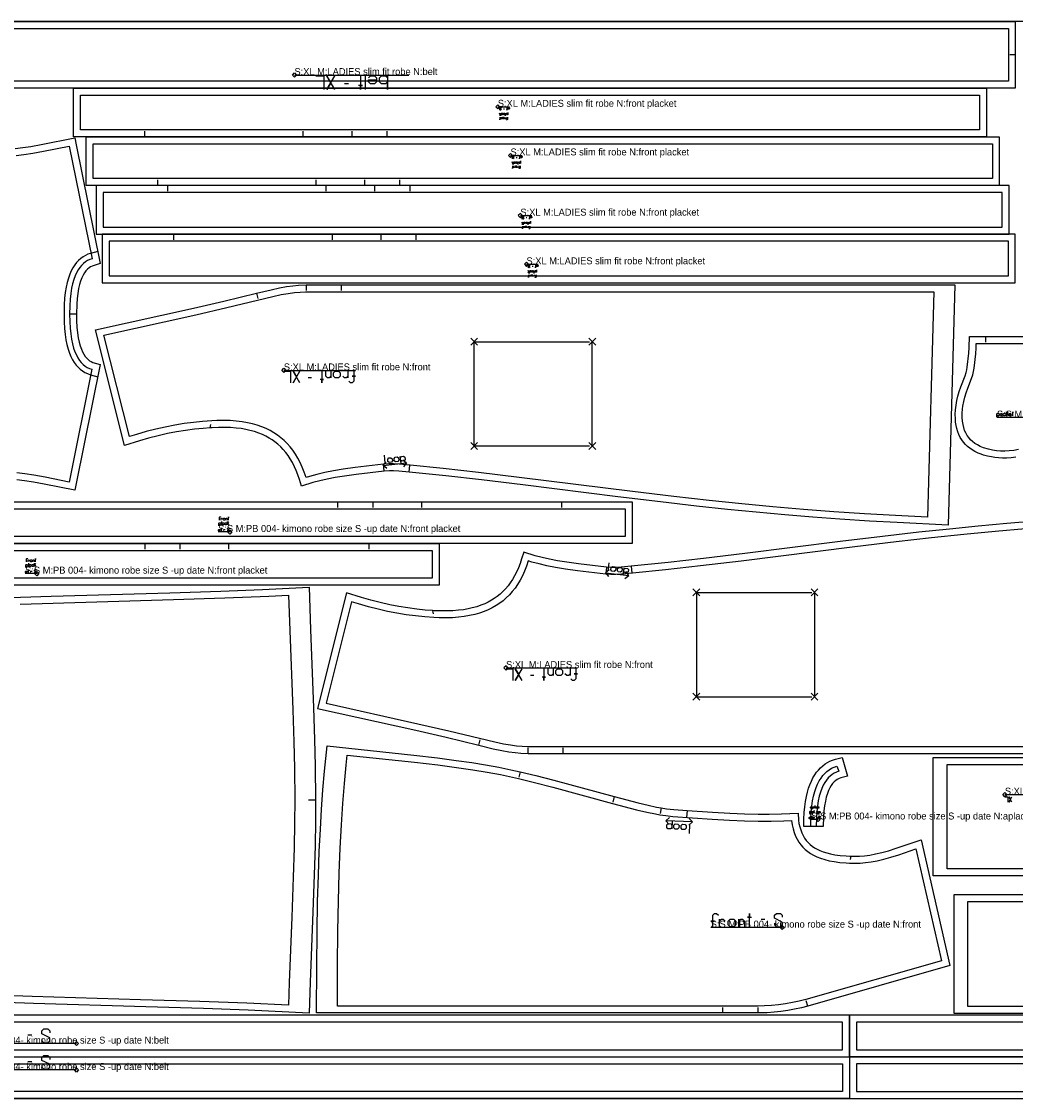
# Model space of a CAD drawing. Extents: x 0 to 3478, y 0 to 1550.
# Tile 3 of 6: x 839 to 2269, y 0 to 1550. Entities that reach past the tile are written whole.
import ezdxf

# ---------------------------------------------------------------- set-up
doc = ezdxf.new("R2010")
doc.units = 0

msp = doc.modelspace()

# ---------------------------------------------------------------- linework, layer by layer
at = {"layer": '1'}
for p, q in [((2269.092, 1502), (2261.092, 1502)), ((1309.602, 1460.571), (1303.888, 1460.571)), ((1333.888, 1452), (1333.888, 1472)), ((1533.741, 1424.02), (1532.591, 1424.02)), ((1535.465, 1414.146), (1535.465, 1418.169)), ((1016.509, 1383.985), (1016.509, 1391.985)), ((1244.409, 1383.985), (1244.409, 1391.985)), ((1314.509, 1383.985), (1314.509, 1391.985)), ((1364.909, 1383.985), (1364.909, 1391.985)), ((1552.038, 1354.006), (1550.888, 1354.006)), ((1553.762, 1344.132), (1553.762, 1348.155)), ((1034.806, 1313.971), (1034.806, 1321.971)), ((1262.706, 1313.971), (1262.706, 1321.971)), ((1332.806, 1313.971), (1332.806, 1321.971)), ((1383.206, 1313.971), (1383.206, 1321.971)), ((1049.063, 1313.957), (1049.063, 1305.957)), ((1276.963, 1313.957), (1276.963, 1305.957)), ((1347.063, 1313.957), (1347.063, 1305.957)), ((1397.463, 1313.957), (1397.463, 1305.957)), ((1566.295, 1267.324), (1565.145, 1267.324)), ((1568.019, 1257.45), (1568.019, 1261.473)), ((1057.803, 1243.943), (1057.803, 1235.943)), ((1285.703, 1243.943), (1285.703, 1235.943)), ((1355.803, 1243.943), (1355.803, 1235.943)), ((1406.203, 1243.943), (1406.203, 1235.943)), ((1575.035, 1197.31), (1573.885, 1197.31)), ((1576.759, 1187.436), (1576.759, 1191.459)), ((1248.341, 1170.842), (1248.341, 1162.842)), ((1298.785, 1170.842), (1298.785, 1162.842)), ((1177.008, 1159.009), (1178.924, 1151.241)), ((917.98, 1128.96), (907.98, 1128.96)), ((1490.264, 1089.212), (1656.264, 1089.212)), ((1490.265, 939.212), (1490.265, 1089.211)), ((1660.264, 939.839), (1660.264, 1089.839)), ((2225.972, 1096.639), (2225.973, 1088.639)), ((1256.342, 1037.228), (1251.494, 1037.228)), ((1110.514, 965.256), (1111.486, 970.16)), ((1490.265, 939.212), (1656.264, 939.212)), ((1359.251, 910.864), (1392.967, 914.82)), ((1360.925, 902.813), (1359.732, 912.741)), ((1396.613, 901.557), (1397.594, 911.508)), ((1293.81, 858.719), (1293.81, 850.719)), ((1344.21, 858.719), (1344.21, 850.719)), ((1414.31, 858.719), (1414.31, 850.719)), ((1616.21, 858.719), (1616.21, 850.719)), ((1126.725, 830.508), (1126.725, 825.746)), ((1130.637, 819.106), (1131.997, 819.106)), ((1016.09, 798.721), (1016.09, 790.721)), ((1066.49, 798.721), (1066.49, 790.721)), ((1136.59, 798.721), (1136.59, 790.721)), ((1338.49, 798.721), (1338.49, 790.721)), ((849.005, 770.51), (849.005, 765.748)), ((1680.739, 764.692), (1679.546, 754.764)), ((1716.427, 765.948), (1717.408, 755.996)), ((852.917, 759.108), (854.277, 759.108)), ((1679.065, 756.641), (1712.781, 752.685)), ((1810.079, 728.293), (1810.079, 578.294)), ((1810.079, 728.293), (1976.078, 728.293)), ((1980.078, 727.666), (1980.078, 577.666)), ((1430.328, 702.249), (1431.3, 697.345)), ((1576.156, 608.883), (1571.308, 608.883)), ((1810.078, 578.293), (1976.078, 578.293)), ((1496.822, 508.496), (1498.738, 516.264)), ((1568.155, 496.663), (1568.155, 504.663)), ((1618.599, 496.663), (1618.599, 504.663)), ((1556.38, 470.208), (1554.566, 462.416)), ((1691.989, 434.399), (1689.969, 426.659)), ((1262.014, 429.356), (1252.014, 429.356)), ((1980.483, 421.54), (1980.483, 417.652)), ((1759.276, 418.202), (1757.921, 410.317)), ((1796.734, 414.566), (1795.977, 404.596)), ((1982.428, 404.763), (1983.539, 404.763)), ((1804.326, 397.91), (1766.18, 399.489)), ((2032.572, 348.644), (2031.602, 343.738)), ((1903.153, 258.095), (1908.722, 258.095)), ((1970.457, 132.962), (1968.271, 140.659)), ((1848.343, 123.04), (1848.343, 131.04)), ((1898.786, 123.04), (1898.786, 131.04)), ((847.941, 91.428), (853.655, 91.428)), ((847.941, 53.428), (853.655, 53.428))]:
    msp.add_line(p, q, dxfattribs=at)
for points in [[(10.595, 0), (3233.7, 0), (3233.7, 1550), (10.595, 1550), (10.595, 0)], [(469.092, 1550), (2269.092, 1550), (2269.092, 1502), (2269.092, 1454), (469.092, 1454), (469.092, 1502), (469.092, 1550)], [(1362.459, 1472), (1365.317, 1469.142), (1365.317, 1472), (1365.317, 1452), (1365.317, 1463.428), (1362.459, 1460.571), (1356.745, 1460.571), (1353.888, 1463.428), (1353.888, 1469.142), (1356.745, 1472), (1362.459, 1472)], [(2227.783, 1383.985), (1364.909, 1383.985), (1314.509, 1383.985), (1244.409, 1383.985), (1016.509, 1383.985), (913.611, 1383.985), (913.611, 1453.985), (2227.783, 1453.985), (2227.783, 1383.985)], [(1532.879, 1412.318), (1533.454, 1411.744), (1533.454, 1410.594), (1532.879, 1410.02), (1531.729, 1410.02), (1531.155, 1410.594), (1531.155, 1411.744), (1531.729, 1412.318), (1532.879, 1412.318)], [(1534.028, 1418.169), (1534.603, 1417.594), (1534.603, 1416.445), (1534.028, 1415.87), (1532.879, 1415.87), (1532.304, 1416.445), (1532.304, 1415.87), (1532.304, 1418.169), (1532.304, 1417.594), (1532.879, 1418.169), (1534.028, 1418.169)], [(2246.08, 1313.971), (1383.206, 1313.971), (1332.806, 1313.971), (1262.706, 1313.971), (1034.806, 1313.971), (931.908, 1313.971), (931.908, 1383.971), (2246.08, 1383.971), (2246.08, 1313.971)], [(1551.176, 1342.305), (1551.751, 1341.73), (1551.751, 1340.58), (1551.176, 1340.006), (1550.026, 1340.006), (1549.452, 1340.58), (1549.452, 1341.73), (1550.026, 1342.305), (1551.176, 1342.305)], [(1552.325, 1348.155), (1552.9, 1347.58), (1552.9, 1346.431), (1552.325, 1345.856), (1551.176, 1345.856), (1550.601, 1346.431), (1550.601, 1345.856), (1550.601, 1348.155), (1550.601, 1347.58), (1551.176, 1348.155), (1552.325, 1348.155)], [(2260.337, 1313.957), (1397.463, 1313.957), (1347.063, 1313.957), (1276.963, 1313.957), (1049.063, 1313.957), (946.165, 1313.957), (946.165, 1243.957), (2260.337, 1243.957), (2260.337, 1313.957)], [(1565.433, 1255.623), (1566.008, 1255.048), (1566.008, 1253.898), (1565.433, 1253.324), (1564.283, 1253.324), (1563.709, 1253.898), (1563.709, 1255.048), (1564.283, 1255.623), (1565.433, 1255.623)], [(1566.582, 1261.473), (1567.157, 1260.898), (1567.157, 1259.749), (1566.582, 1259.174), (1565.433, 1259.174), (1564.858, 1259.749), (1564.858, 1259.174), (1564.858, 1261.473), (1564.858, 1260.898), (1565.433, 1261.473), (1566.582, 1261.473)], [(2269.077, 1243.943), (1406.203, 1243.943), (1355.803, 1243.943), (1285.703, 1243.943), (1057.803, 1243.943), (954.905, 1243.943), (954.905, 1173.943), (2269.077, 1173.943), (2269.077, 1243.943)], [(1574.173, 1185.608), (1574.748, 1185.034), (1574.748, 1183.884), (1574.173, 1183.31), (1573.023, 1183.31), (1572.449, 1183.884), (1572.449, 1185.034), (1573.023, 1185.608), (1574.173, 1185.608)], [(1575.322, 1191.459), (1575.897, 1190.884), (1575.897, 1189.735), (1575.322, 1189.16), (1574.173, 1189.16), (1573.598, 1189.735), (1573.598, 1189.16), (1573.598, 1191.459), (1573.598, 1190.884), (1574.173, 1191.459), (1575.322, 1191.459)], [(2172.355, 825.222), (2098.847, 828.736), (2059.076, 831.027), (2016.497, 833.835), (1977.7, 836.718), (1937.221, 840.064), (1895.966, 843.822), (1854.695, 847.921), (1810.378, 852.672), (1758.304, 858.656), (1697.105, 866.105), (1560.235, 883.236), (1500.68, 890.352), (1449.567, 896.084), (1396.613, 901.557), (1381.936, 902.914), (1374.093, 903.325), (1368.404, 903.336), (1360.925, 902.813), (1320.533, 898.038), (1303.898, 895.75), (1290.471, 893.563), (1278.654, 891.291), (1268.288, 888.96), (1258.159, 886.317), (1241.758, 881.325), (1238.791, 890.876), (1236.549, 897.568), (1234.196, 903.648), (1231.758, 909.173), (1228.731, 915.166), (1225.636, 920.509), (1222.497, 925.278), (1219.331, 929.536), (1215.617, 933.954), (1211.914, 937.837), (1207.695, 941.719), (1203.534, 945.074), (1199.44, 947.98), (1195.434, 950.496), (1190.519, 953.197), (1185.773, 955.452), (1180.278, 957.688), (1174.18, 959.759), (1167.66, 961.555), (1161.699, 962.872), (1154.897, 964.042), (1147.711, 964.933), (1139.586, 965.572), (1131.65, 965.86), (1122.566, 965.833), (1113.112, 965.447), (1110.514, 965.256), (1100.174, 964.49), (1087.881, 963.214), (1074.846, 961.472), (1061.836, 959.342), (1048.971, 956.856), (1035.394, 953.828), (1021.803, 950.387), (1008.459, 946.618), (986.915, 939.839), (945.072, 1106.086), (1086.383, 1137.652), (1130.046, 1147.704), (1177.008, 1159.009), (1197.957, 1164.074), (1210.216, 1166.692), (1220.147, 1168.453), (1229.278, 1169.701), (1237.559, 1170.464), (1248.341, 1170.842), (1298.785, 1170.842), (2181.948, 1170.842), (2172.355, 825.222)], [(1295.126, 1046.924), (1297.55, 1044.5), (1297.55, 1039.652), (1295.126, 1037.228), (1290.278, 1037.228), (1287.854, 1039.652), (1287.854, 1044.5), (1290.278, 1046.924), (1295.126, 1046.924)], [(2248.013, 982.628), (2247.186, 983.455), (2247.186, 985.109), (2248.013, 985.936), (2249.667, 985.936), (2250.494, 985.109), (2250.494, 983.455), (2249.667, 982.628), (2248.013, 982.628)], [(1717.609, 858.719), (1717.609, 798.719), (728.936, 798.719), (728.936, 858.719), (1293.81, 858.719), (1344.21, 858.719), (1414.31, 858.719), (1616.21, 858.719), (1717.609, 858.719)], [(1128.426, 825.746), (1127.746, 826.426), (1127.746, 827.787), (1128.426, 828.467), (1129.786, 828.467), (1130.467, 827.787), (1130.467, 828.467), (1130.467, 825.746), (1130.467, 826.426), (1129.786, 825.746), (1128.426, 825.746)], [(1129.786, 832.385), (1129.106, 833.066), (1129.106, 834.426), (1129.786, 835.106), (1131.147, 835.106), (1131.827, 834.426), (1131.827, 833.066), (1131.147, 832.385), (1129.786, 832.385)], [(1439.889, 798.721), (1439.889, 738.721), (451.216, 738.721), (451.216, 798.721), (1016.09, 798.721), (1066.49, 798.721), (1136.59, 798.721), (1338.49, 798.721), (1439.889, 798.721)], [(852.066, 772.388), (851.386, 773.068), (851.386, 774.428), (852.066, 775.108), (853.427, 775.108), (854.107, 774.428), (854.107, 773.068), (853.427, 772.388), (852.066, 772.388)], [(850.706, 765.748), (850.026, 766.428), (850.026, 767.789), (850.706, 768.469), (852.066, 768.469), (852.747, 767.789), (852.747, 768.469), (852.747, 765.748), (852.747, 766.428), (852.066, 765.748), (850.706, 765.748)], [(1614.94, 618.58), (1617.364, 616.155), (1617.364, 611.307), (1614.94, 608.883), (1610.092, 608.883), (1607.668, 611.307), (1607.668, 616.155), (1610.092, 618.58), (1614.94, 618.58)], [(1278.734, 507.507), (1403.553, 494.087), (1437.468, 490.136), (1464.527, 486.624), (1486.713, 483.397), (1506.734, 480.146), (1525.603, 476.719), (1543.015, 473.189), (1556.38, 470.208), (1579.151, 464.702), (1605.079, 458.002), (1691.989, 434.399), (1726.208, 425.392), (1740.619, 421.936), (1752.833, 419.376), (1759.276, 418.202), (1767.291, 417.026), (1777.494, 415.981), (1796.734, 414.566), (1833.285, 411.936), (1858.128, 410.493), (1879.531, 409.623), (1898.869, 409.212), (1914.879, 409.185), (1932.406, 409.501), (1956.384, 410.5), (1956.852, 400.51), (1957.666, 395.826), (1958.848, 390.886), (1960.185, 386.557), (1961.899, 382.149), (1963.729, 378.355), (1965.928, 374.63), (1968.197, 371.458), (1970.807, 368.411), (1973.753, 365.552), (1976.707, 363.15), (1980.256, 360.735), (1983.744, 358.751), (1987.719, 356.857), (1992.645, 354.941), (1997.719, 353.358), (2003.224, 351.994), (2009.588, 350.781), (2017.236, 349.732), (2025.723, 348.974), (2031.057, 348.671), (2032.572, 348.644), (2037.964, 348.543), (2045.027, 348.786), (2052.116, 349.39), (2059.696, 350.404), (2067.979, 351.915), (2076.92, 353.965), (2086.578, 356.599), (2097.619, 360.027), (2133.386, 372.356), (2174.722, 191.254), (1970.457, 132.962), (1961.145, 130.508), (1951.546, 128.362), (1941.744, 126.558), (1931.723, 125.105), (1921.963, 124.063), (1911.824, 123.363), (1898.786, 123.04), (1898.786, 123.04), (1848.343, 123.04), (1263.468, 123.043), (1263.643, 190.354), (1264.153, 239.415), (1264.979, 283.065), (1266.055, 321.197), (1267.359, 355.406), (1268.924, 387.49), (1270.619, 415.757), (1272.687, 444.442), (1274.992, 471.298), (1278.734, 507.507)], [(1964.631, 391.251), (1964.8, 401.844), (1965.301, 411.406), (1966.068, 419.699), (1967.115, 427.381), (1968.41, 434.398), (1969.907, 440.741), (1971.573, 446.431), (1973.364, 451.506), (1975.583, 456.755), (1977.87, 461.294), (1980.529, 465.748), (1983.151, 469.48), (1985.687, 472.591), (1988.735, 475.804), (1992.12, 478.819), (1995.61, 481.423), (1998.958, 483.51), (2002.29, 485.245), (2006.161, 486.887), (2010.24, 488.231), (2019.858, 490.97), (2027.529, 464.043), (2017.912, 461.302), (2015.401, 460.43), (2012.863, 459.182), (2010.652, 457.73), (2008.42, 455.84), (2006.212, 453.46), (2004.08, 450.563), (2002.083, 447.167), (2000.272, 443.337), (1998.568, 438.84), (1997.063, 433.836), (1995.689, 427.931), (1994.5, 421.021), (1993.639, 413.888), (1993.005, 405.554), (1992.631, 391.251), (1964.631, 391.251)], [(2151.07, 320.621), (2151.07, 490.621), (2351.07, 490.621), (2351.07, 320.621), (2151.07, 320.621)], [(1974.928, 417.652), (1974.372, 418.207), (1974.372, 419.318), (1974.928, 419.874), (1976.039, 419.874), (1976.595, 419.318), (1976.595, 419.874), (1976.595, 417.652), (1976.595, 418.207), (1976.039, 417.652), (1974.928, 417.652)], [(1981.872, 417.652), (1981.317, 418.207), (1981.317, 419.318), (1981.872, 419.874), (1982.983, 419.874), (1983.539, 419.318), (1983.539, 419.874), (1983.539, 417.652), (1983.539, 418.207), (1982.983, 417.652), (1981.872, 417.652)], [(1972.984, 402.54), (1972.428, 403.096), (1972.428, 404.207), (1972.984, 404.763), (1974.095, 404.763), (1974.65, 404.207), (1974.65, 404.763), (1974.65, 402.54), (1974.65, 403.096), (1974.095, 402.54), (1972.984, 402.54)], [(1976.456, 410.652), (1975.9, 411.207), (1975.9, 412.318), (1976.456, 412.874), (1977.567, 412.874), (1978.122, 412.318), (1978.122, 412.874), (1978.122, 410.652), (1978.122, 411.207), (1977.567, 410.652), (1976.456, 410.652)], [(2180.428, 293), (2180.428, 123), (2380.428, 123), (2380.428, 293), (2180.428, 293)], [(1858.603, 246.957), (1855.819, 249.742), (1855.819, 255.311), (1858.603, 258.095), (1864.172, 258.095), (1866.956, 255.311), (1866.956, 249.742), (1864.172, 246.957), (1858.603, 246.957)], [(10.595, 120), (10.595, 60), (1020.6, 60), (2030.595, 60), (2030.595, 120), (10.595, 120)], [(3019.26, 60.007), (3019.26, 120.007), (2030.588, 120.007), (2030.588, 60.007), (2595.462, 60.007), (2645.862, 60.007), (2715.962, 60.007), (2917.862, 60.007), (3019.26, 60.007)], [(10.595, 0), (10.595, 60), (1020.6, 60), (2030.595, 60), (2030.595, 0), (10.595, 0)], [(3019.26, 0.007), (3019.26, 60.007), (2030.588, 60.007), (2030.588, 0.007), (2595.462, 0.007), (2645.862, 0.007), (2715.962, 0.007), (2917.862, 0.007), (3019.26, 0.007)]]:
    msp.add_lwpolyline(points, close=True, dxfattribs=at)
for points in [[(1262.459, 1472), (1273.888, 1472), (1273.888, 1452)], [(1289.602, 1452), (1278.174, 1472), (1283.888, 1462), (1278.174, 1452), (1289.602, 1472)], [(1326.745, 1472), (1326.745, 1452), (1326.745, 1457.714), (1329.602, 1457.714), (1323.888, 1457.714)], [(1338.174, 1469.142), (1341.031, 1472), (1346.745, 1472), (1349.602, 1469.142), (1349.602, 1463.428), (1346.745, 1460.571), (1341.031, 1460.571), (1338.174, 1463.428), (1338.174, 1466.285), (1349.602, 1466.285)], [(1524.258, 1426.318), (1526.557, 1426.318), (1526.557, 1422.296)], [(1529.718, 1422.296), (1527.419, 1426.318), (1528.569, 1424.307), (1527.419, 1422.296), (1529.718, 1426.318)], [(1537.189, 1426.318), (1537.189, 1422.296), (1537.189, 1423.445), (1537.764, 1423.445), (1536.614, 1423.445)], [(1538.626, 1425.744), (1539.2, 1426.318), (1540.35, 1426.318), (1540.924, 1425.744), (1540.924, 1424.594), (1540.35, 1424.02), (1539.2, 1424.02), (1538.626, 1424.594), (1538.626, 1425.169), (1540.924, 1425.169)], [(1528.281, 1418.169), (1528.281, 1414.146), (1528.281, 1416.445), (1526.557, 1414.721), (1527.707, 1415.87), (1526.557, 1418.169)], [(1527.132, 1412.318), (1527.132, 1408.296), (1527.132, 1409.445), (1527.707, 1409.445), (1526.557, 1409.445)], [(1530.293, 1412.318), (1530.293, 1410.02), (1530.293, 1410.594), (1529.718, 1410.02), (1529.143, 1410.02), (1528.569, 1410.594), (1528.569, 1412.318)], [(1529.143, 1417.594), (1529.718, 1418.169), (1530.867, 1418.169), (1531.442, 1417.594), (1531.442, 1416.445), (1530.867, 1415.87), (1529.718, 1415.87), (1529.143, 1416.445)], [(1536.04, 1412.318), (1536.04, 1410.02), (1536.04, 1410.594), (1535.465, 1410.02), (1534.89, 1410.02), (1534.316, 1410.594)], [(1538.626, 1419.318), (1538.626, 1415.87), (1538.626, 1416.445), (1538.051, 1415.87), (1536.902, 1415.87), (1536.327, 1416.445), (1536.327, 1417.594), (1536.902, 1418.169), (1538.051, 1418.169), (1538.626, 1417.594)], [(1538.051, 1412.318), (1538.051, 1410.594), (1537.476, 1410.594), (1538.626, 1410.594), (1538.051, 1410.594), (1538.051, 1408.87), (1537.476, 1408.296), (1536.902, 1408.296), (1536.327, 1408.87)], [(829.722, 1367.341), (840.601, 1368.558), (852.471, 1370.278), (867.145, 1372.827), (915.339, 1382.445), (917.305, 1372.641), (952.171, 1201.55), (943.262, 1199.013), (940.75, 1198.141), (938.213, 1196.893), (936.001, 1195.44), (933.769, 1193.55), (931.561, 1191.169), (929.43, 1188.273), (927.433, 1184.877), (925.622, 1181.048), (923.916, 1176.55), (922.413, 1171.545), (921.039, 1165.642), (919.848, 1158.731), (918.988, 1151.597), (918.354, 1143.263), (917.98, 1128.96), (918.145, 1119.289), (918.665, 1109.976), (919.484, 1101.896), (920.529, 1094.965), (921.841, 1088.643), (923.264, 1083.398), (924.963, 1078.492), (926.648, 1074.601), (928.48, 1071.169), (930.572, 1068.013), (932.6, 1065.559), (934.641, 1063.575), (936.822, 1061.896), (939.062, 1060.563), (941.606, 1059.445), (952.169, 1056.368), (917.306, 885.278), (915.34, 875.474), (871.369, 884.297), (855.845, 887.091), (843.042, 889.038), (832.091, 890.346)], [(1542.556, 1356.305), (1544.854, 1356.305), (1544.854, 1352.282)], [(1548.015, 1352.282), (1545.716, 1356.305), (1546.866, 1354.293), (1545.716, 1352.282), (1548.015, 1356.305)], [(1556.923, 1349.305), (1556.923, 1345.856), (1556.923, 1346.431), (1556.348, 1345.856), (1555.199, 1345.856), (1554.624, 1346.431), (1554.624, 1347.58), (1555.199, 1348.155), (1556.348, 1348.155), (1556.923, 1347.58)], [(1555.486, 1356.305), (1555.486, 1352.282), (1555.486, 1353.431), (1556.061, 1353.431), (1554.911, 1353.431)], [(1556.923, 1355.73), (1557.497, 1356.305), (1558.647, 1356.305), (1559.221, 1355.73), (1559.221, 1354.58), (1558.647, 1354.006), (1557.497, 1354.006), (1556.923, 1354.58), (1556.923, 1355.155), (1559.221, 1355.155)], [(1546.578, 1348.155), (1546.578, 1344.132), (1546.578, 1346.431), (1544.854, 1344.707), (1546.004, 1345.856), (1544.854, 1348.155)], [(1545.429, 1342.305), (1545.429, 1338.282), (1545.429, 1339.431), (1546.004, 1339.431), (1544.854, 1339.431)], [(1548.59, 1342.305), (1548.59, 1340.006), (1548.59, 1340.58), (1548.015, 1340.006), (1547.44, 1340.006), (1546.866, 1340.58), (1546.866, 1342.305)], [(1547.44, 1347.58), (1548.015, 1348.155), (1549.164, 1348.155), (1549.739, 1347.58), (1549.739, 1346.431), (1549.164, 1345.856), (1548.015, 1345.856), (1547.44, 1346.431)], [(1554.337, 1342.305), (1554.337, 1340.006), (1554.337, 1340.58), (1553.762, 1340.006), (1553.187, 1340.006), (1552.613, 1340.58)], [(1556.348, 1342.305), (1556.348, 1340.58), (1555.773, 1340.58), (1556.923, 1340.58), (1556.348, 1340.58), (1556.348, 1338.856), (1555.773, 1338.282), (1555.199, 1338.282), (1554.624, 1338.856)], [(1556.813, 1269.623), (1559.111, 1269.623), (1559.111, 1265.6)], [(1560.835, 1261.473), (1560.835, 1257.45), (1560.835, 1259.749), (1559.111, 1258.025), (1560.261, 1259.174), (1559.111, 1261.473)], [(1559.686, 1255.623), (1559.686, 1251.6), (1559.686, 1252.749), (1560.261, 1252.749), (1559.111, 1252.749)], [(1562.272, 1265.6), (1559.973, 1269.623), (1561.123, 1267.611), (1559.973, 1265.6), (1562.272, 1269.623)], [(1562.847, 1255.623), (1562.847, 1253.324), (1562.847, 1253.898), (1562.272, 1253.324), (1561.697, 1253.324), (1561.123, 1253.898), (1561.123, 1255.623)], [(1561.697, 1260.898), (1562.272, 1261.473), (1563.421, 1261.473), (1563.996, 1260.898), (1563.996, 1259.749), (1563.421, 1259.174), (1562.272, 1259.174), (1561.697, 1259.749)], [(1568.594, 1255.623), (1568.594, 1253.324), (1568.594, 1253.898), (1568.019, 1253.324), (1567.444, 1253.324), (1566.87, 1253.898)], [(1571.18, 1262.623), (1571.18, 1259.174), (1571.18, 1259.749), (1570.605, 1259.174), (1569.456, 1259.174), (1568.881, 1259.749), (1568.881, 1260.898), (1569.456, 1261.473), (1570.605, 1261.473), (1571.18, 1260.898)], [(1570.605, 1255.623), (1570.605, 1253.898), (1570.03, 1253.898), (1571.18, 1253.898), (1570.605, 1253.898), (1570.605, 1252.174), (1570.03, 1251.6), (1569.456, 1251.6), (1568.881, 1252.174)], [(1569.743, 1269.623), (1569.743, 1265.6), (1569.743, 1266.749), (1570.318, 1266.749), (1569.168, 1266.749)], [(1571.18, 1269.048), (1571.754, 1269.623), (1572.904, 1269.623), (1573.479, 1269.048), (1573.479, 1267.898), (1572.904, 1267.324), (1571.754, 1267.324), (1571.18, 1267.898), (1571.18, 1268.473), (1573.479, 1268.473)], [(1565.553, 1199.608), (1567.851, 1199.608), (1567.851, 1195.586)], [(1571.012, 1195.586), (1568.713, 1199.608), (1569.863, 1197.597), (1568.713, 1195.586), (1571.012, 1199.608)], [(1578.483, 1199.608), (1578.483, 1195.586), (1578.483, 1196.735), (1579.058, 1196.735), (1577.908, 1196.735)], [(1579.92, 1199.034), (1580.494, 1199.608), (1581.644, 1199.608), (1582.219, 1199.034), (1582.219, 1197.884), (1581.644, 1197.31), (1580.494, 1197.31), (1579.92, 1197.884), (1579.92, 1198.459), (1582.219, 1198.459)], [(1569.575, 1191.459), (1569.575, 1187.436), (1569.575, 1189.735), (1567.851, 1188.011), (1569.001, 1189.16), (1567.851, 1191.459)], [(1568.426, 1185.608), (1568.426, 1181.586), (1568.426, 1182.735), (1569.001, 1182.735), (1567.851, 1182.735)], [(1571.587, 1185.608), (1571.587, 1183.31), (1571.587, 1183.884), (1571.012, 1183.31), (1570.437, 1183.31), (1569.863, 1183.884), (1569.863, 1185.608)], [(1570.437, 1190.884), (1571.012, 1191.459), (1572.161, 1191.459), (1572.736, 1190.884), (1572.736, 1189.735), (1572.161, 1189.16), (1571.012, 1189.16), (1570.437, 1189.735)], [(1577.334, 1185.608), (1577.334, 1183.31), (1577.334, 1183.884), (1576.759, 1183.31), (1576.184, 1183.31), (1575.61, 1183.884)], [(1579.92, 1192.608), (1579.92, 1189.16), (1579.92, 1189.735), (1579.345, 1189.16), (1578.196, 1189.16), (1577.621, 1189.735), (1577.621, 1190.884), (1578.196, 1191.459), (1579.345, 1191.459), (1579.92, 1190.884)], [(1579.345, 1185.608), (1579.345, 1183.884), (1578.77, 1183.884), (1579.92, 1183.884), (1579.345, 1183.884), (1579.345, 1182.16), (1578.77, 1181.586), (1578.196, 1181.586), (1577.621, 1182.16)], [(2269.746, 923.097), (2263.007, 922.246), (2256.445, 921.797), (2250.825, 921.726), (2245.075, 921.966), (2239.58, 922.506), (2234.648, 923.262), (2229.086, 924.442), (2223.295, 926.064), (2219.831, 927.236), (2215.543, 928.94), (2211.07, 931.09), (2207.126, 933.374), (2203.66, 935.754), (2200.21, 938.562), (2197.259, 941.405), (2194.456, 944.611), (2191.898, 948.124), (2189.845, 951.52), (2187.908, 955.425), (2186.228, 959.697), (2184.889, 964.171), (2183.913, 968.673), (2183.221, 973.493), (2182.835, 978.663), (2182.779, 984.525), (2183.134, 991.081), (2183.877, 997.738), (2184.962, 1004.379), (2186.421, 1011.011), (2188.189, 1017.294), (2190.497, 1024.005), (2196.951, 1040.091), (2198.451, 1044.664), (2199.442, 1048.796), (2200.03, 1052.729), (2202.247, 1072.779), (2202.84, 1081.086), (2202.972, 1096.642), (2225.972, 1096.639), (2225.973, 1096.639), (2365.972, 1096.642)], [(1216.345, 1046.924), (1226.042, 1046.924), (1226.042, 1029.956)], [(1239.374, 1029.956), (1229.678, 1046.924), (1234.526, 1038.44), (1229.678, 1029.956), (1239.374, 1046.924)], [(1270.886, 1046.924), (1270.886, 1029.956), (1270.886, 1034.804), (1273.31, 1034.804), (1268.462, 1034.804)], [(1284.218, 1046.924), (1284.218, 1037.228), (1284.218, 1039.652), (1281.794, 1037.228), (1279.37, 1037.228), (1276.946, 1039.652), (1276.946, 1046.924)], [(1308.458, 1046.924), (1308.458, 1037.228), (1308.458, 1039.652), (1306.034, 1037.228), (1303.61, 1037.228), (1301.186, 1039.652)], [(1316.942, 1046.924), (1316.942, 1039.652), (1314.518, 1039.652), (1319.366, 1039.652), (1316.942, 1039.652), (1316.942, 1032.38), (1314.518, 1029.956), (1312.094, 1029.956), (1309.67, 1032.38)], [(2242.638, 980.975), (2242.638, 985.936), (2242.638, 985.109), (2243.465, 985.936), (2245.119, 985.936), (2245.946, 985.109), (2245.946, 983.455), (2245.119, 982.628), (2243.465, 982.628), (2242.638, 983.455)], [(2255.042, 983.455), (2254.215, 982.628), (2252.561, 982.628), (2251.734, 983.455), (2251.734, 985.109), (2252.561, 985.936), (2254.215, 985.936), (2255.042, 985.109)], [(2256.282, 982.628), (2256.282, 988.416), (2256.282, 985.109), (2258.763, 987.59), (2257.109, 985.936), (2258.763, 982.628)], [(2263.311, 983.455), (2262.484, 982.628), (2260.83, 982.628), (2260.003, 983.455), (2260.003, 985.109), (2260.83, 985.936), (2262.484, 985.936), (2263.311, 985.109), (2263.311, 984.282), (2260.003, 984.282)], [(2265.378, 982.628), (2265.378, 988.416), (2265.378, 986.763), (2264.551, 986.763), (2266.205, 986.763)], [(1364.799, 906.482), (1359.251, 910.864), (1363.633, 916.412)], [(1387.419, 919.202), (1392.967, 914.82), (1388.585, 909.272)], [(1123.664, 832.385), (1123.664, 834.426), (1124.344, 834.426), (1122.984, 834.426), (1123.664, 834.426), (1123.664, 836.467), (1124.344, 837.147), (1125.025, 837.147), (1125.705, 836.467)], [(1136.589, 832.385), (1136.589, 837.147), (1136.589, 835.787), (1135.909, 835.787), (1137.269, 835.787)], [(1122.984, 824.385), (1122.984, 828.467), (1122.984, 827.787), (1123.664, 828.467), (1125.025, 828.467), (1125.705, 827.787), (1125.705, 826.426), (1125.025, 825.746), (1123.664, 825.746), (1122.984, 826.426)], [(1126.045, 832.385), (1126.045, 835.106), (1126.045, 834.426), (1126.725, 835.106), (1127.406, 835.106), (1128.086, 834.426)], [(1134.208, 826.426), (1133.528, 825.746), (1132.167, 825.746), (1131.487, 826.426), (1131.487, 827.787), (1132.167, 828.467), (1133.528, 828.467), (1134.208, 827.787)], [(1132.847, 832.385), (1132.847, 835.106), (1132.847, 834.426), (1133.528, 835.106), (1134.208, 835.106), (1134.888, 834.426), (1134.888, 832.385)], [(1135.228, 825.746), (1135.228, 830.508), (1135.228, 827.787), (1137.269, 829.827), (1135.909, 828.467), (1137.269, 825.746)], [(2297.514, 830.787), (2257.035, 827.441), (2215.78, 823.683), (2174.509, 819.584), (2130.192, 814.833), (2078.118, 808.849), (2016.919, 801.4), (1880.049, 784.269), (1820.494, 777.153), (1769.381, 771.421), (1716.427, 765.948), (1701.75, 764.591), (1693.907, 764.18), (1688.218, 764.169), (1680.739, 764.692), (1640.347, 769.467), (1623.712, 771.755), (1610.285, 773.942), (1598.468, 776.214), (1588.102, 778.545), (1577.973, 781.188), (1561.572, 786.18), (1558.605, 776.629), (1556.363, 769.937), (1554.01, 763.857), (1551.572, 758.332), (1548.545, 752.339), (1545.45, 746.996), (1542.311, 742.227), (1539.145, 737.969), (1535.431, 733.551), (1531.728, 729.668), (1527.509, 725.786), (1523.348, 722.431), (1519.254, 719.525), (1515.248, 717.009), (1510.333, 714.308), (1505.587, 712.053), (1500.092, 709.817), (1493.994, 707.746), (1487.474, 705.95), (1481.513, 704.633), (1474.711, 703.463), (1467.525, 702.572), (1459.4, 701.933), (1451.464, 701.645), (1442.38, 701.672), (1432.926, 702.058), (1430.328, 702.249), (1419.988, 703.015), (1407.695, 704.291), (1394.66, 706.033), (1381.65, 708.163), (1368.785, 710.649), (1355.208, 713.677), (1341.617, 717.118), (1328.273, 720.887), (1306.729, 727.666), (1264.886, 561.419), (1406.197, 529.853), (1449.86, 519.801), (1496.822, 508.496), (1517.771, 503.431), (1530.03, 500.813), (1539.961, 499.052), (1549.092, 497.804), (1557.373, 497.041), (1568.155, 496.663), (1618.599, 496.663), (2501.762, 496.663)], [(1124.855, 817.066), (1124.174, 816.385), (1122.814, 816.385), (1122.134, 817.066), (1122.134, 818.426), (1122.814, 819.106), (1124.174, 819.106), (1124.855, 818.426), (1124.855, 817.746), (1122.134, 817.746)], [(1126.555, 816.385), (1126.555, 821.147), (1126.555, 819.787), (1125.875, 819.787), (1127.235, 819.787)], [(1135.398, 817.746), (1135.398, 817.066), (1136.079, 816.385), (1137.439, 816.385), (1138.119, 817.066), (1138.119, 818.086), (1135.398, 819.447), (1135.398, 820.467), (1136.079, 821.147), (1137.439, 821.147), (1138.119, 820.467), (1138.119, 819.787)], [(845.944, 772.388), (845.944, 774.428), (846.624, 774.428), (845.264, 774.428), (845.944, 774.428), (845.944, 776.469), (846.624, 777.149), (847.305, 777.149), (847.985, 776.469)], [(848.325, 772.388), (848.325, 775.108), (848.325, 774.428), (849.005, 775.108), (849.686, 775.108), (850.366, 774.428)], [(855.127, 772.388), (855.127, 775.108), (855.127, 774.428), (855.808, 775.108), (856.488, 775.108), (857.168, 774.428), (857.168, 772.388)], [(858.869, 772.388), (858.869, 777.149), (858.869, 775.789), (858.189, 775.789), (859.549, 775.789)], [(845.264, 764.388), (845.264, 768.469), (845.264, 767.789), (845.944, 768.469), (847.305, 768.469), (847.985, 767.789), (847.985, 766.428), (847.305, 765.748), (845.944, 765.748), (845.264, 766.428)], [(848.835, 756.388), (848.835, 761.149), (848.835, 759.789), (848.155, 759.789), (849.515, 759.789)], [(856.488, 766.428), (855.808, 765.748), (854.447, 765.748), (853.767, 766.428), (853.767, 767.789), (854.447, 768.469), (855.808, 768.469), (856.488, 767.789)], [(857.508, 765.748), (857.508, 770.51), (857.508, 767.789), (859.549, 769.829), (858.189, 768.469), (859.549, 765.748)], [(857.678, 757.748), (857.678, 757.068), (858.359, 756.388), (859.719, 756.388), (860.399, 757.068), (860.399, 758.088), (857.678, 759.449), (857.678, 760.469), (858.359, 761.149), (859.719, 761.149), (860.399, 760.469), (860.399, 759.789)], [(1684.613, 761.023), (1679.065, 756.641), (1683.447, 751.093)], [(847.135, 757.068), (846.454, 756.388), (845.094, 756.388), (844.414, 757.068), (844.414, 758.428), (845.094, 759.108), (846.454, 759.108), (847.135, 758.428), (847.135, 757.748), (844.414, 757.748)], [(1707.233, 748.303), (1712.781, 752.685), (1708.399, 758.233)], [(807.553, 720.405), (881.586, 722.811), (1052.483, 727.841), (1125.564, 730.319), (1185.75, 732.7), (1252.68, 735.757), (1254.757, 674.804), (1259.207, 562.153), (1260.683, 516.636), (1261.56, 478.513), (1262.014, 429.356), (1261.835, 399.041), (1261.225, 363.502), (1260.078, 321.911), (1258.151, 268.677), (1254.132, 167.142), (1252.679, 122.955), (1164.837, 126.879), (1100.773, 129.276), (1100.773, 129.276), (1017.811, 131.931), (856.214, 136.682), (789.824, 138.95)], [(1536.16, 618.58), (1545.856, 618.58), (1545.856, 601.611)], [(1559.188, 601.611), (1549.492, 618.58), (1554.34, 610.095), (1549.492, 601.611), (1559.188, 618.58)], [(1590.7, 618.58), (1590.7, 601.611), (1590.7, 606.459), (1593.124, 606.459), (1588.276, 606.459)], [(1604.032, 618.58), (1604.032, 608.883), (1604.032, 611.307), (1601.608, 608.883), (1599.184, 608.883), (1596.76, 611.307), (1596.76, 618.58)], [(1628.272, 618.58), (1628.272, 608.883), (1628.272, 611.307), (1625.848, 608.883), (1623.424, 608.883), (1621, 611.307)], [(1636.756, 618.58), (1636.756, 611.307), (1634.332, 611.307), (1639.181, 611.307), (1636.756, 611.307), (1636.756, 604.035), (1634.332, 601.611), (1631.908, 601.611), (1629.484, 604.035)], [(2254.069, 434.154), (2258.336, 434.154), (2258.336, 426.687)], [(2264.203, 426.687), (2259.936, 434.154), (2262.07, 430.421), (2259.936, 426.687), (2264.203, 434.154)], [(1977.428, 416.54), (1977.428, 419.874), (1977.428, 419.318), (1977.983, 419.874), (1979.095, 419.874), (1979.65, 419.318), (1979.65, 418.207), (1979.095, 417.652), (1977.983, 417.652), (1977.428, 418.207)], [(1986.595, 418.207), (1986.039, 417.652), (1984.928, 417.652), (1984.372, 418.207), (1984.372, 419.318), (1984.928, 419.874), (1986.039, 419.874), (1986.595, 419.318)], [(1770.968, 394.287), (1766.18, 399.489), (1771.383, 404.278)], [(1799.536, 403.112), (1804.326, 397.91), (1799.123, 393.121)], [(1972.845, 410.096), (1973.4, 409.54), (1974.511, 409.54), (1975.067, 410.096), (1975.067, 412.874), (1975.067, 412.318), (1974.511, 412.874), (1973.4, 412.874), (1972.845, 412.318), (1972.845, 411.207), (1973.4, 410.652), (1974.511, 410.652), (1975.067, 411.207)], [(1976.039, 402.54), (1976.039, 406.429), (1976.039, 405.318), (1975.484, 405.318), (1976.595, 405.318)], [(1979.65, 403.096), (1979.095, 402.54), (1977.984, 402.54), (1977.428, 403.096), (1977.428, 404.207), (1977.984, 404.763), (1979.095, 404.763), (1979.65, 404.207), (1979.65, 403.652), (1977.428, 403.652)], [(1979.511, 410.652), (1979.511, 414.54), (1979.511, 413.429), (1978.956, 413.429), (1980.067, 413.429)], [(1985.067, 412.318), (1984.511, 412.874), (1983.4, 412.874), (1982.845, 412.485), (1982.845, 412.04), (1983.4, 411.763), (1984.511, 411.763), (1985.067, 411.485), (1985.067, 411.04), (1984.511, 410.652), (1983.4, 410.652), (1982.845, 411.207)], [(1985.9, 409.54), (1985.9, 412.874), (1985.9, 412.318), (1986.456, 412.874), (1987.567, 412.874), (1988.122, 412.318), (1988.122, 411.207), (1987.567, 410.652), (1986.456, 410.652), (1985.9, 411.207)], [(1986.317, 403.652), (1986.317, 403.096), (1986.872, 402.54), (1987.984, 402.54), (1988.539, 403.096), (1988.539, 403.929), (1986.317, 405.04), (1986.317, 405.874), (1986.872, 406.429), (1987.984, 406.429), (1988.539, 405.874), (1988.539, 405.318)], [(1833.544, 246.957), (1833.544, 255.311), (1836.328, 255.311), (1830.759, 255.311), (1833.544, 255.311), (1833.544, 263.664), (1836.328, 266.448), (1839.113, 266.448), (1841.897, 263.664)], [(1886.447, 246.957), (1886.447, 266.448), (1886.447, 260.879), (1883.663, 260.879), (1889.231, 260.879)], [(1922.644, 252.526), (1922.644, 249.742), (1925.428, 246.957), (1930.997, 246.957), (1933.781, 249.742), (1933.781, 253.918), (1922.644, 259.487), (1922.644, 263.664), (1925.428, 266.448), (1930.997, 266.448), (1933.781, 263.664), (1933.781, 260.879)], [(1843.289, 246.957), (1843.289, 258.095), (1843.289, 255.311), (1846.074, 258.095), (1848.858, 258.095), (1851.642, 255.311)], [(1871.133, 246.957), (1871.133, 258.095), (1871.133, 255.311), (1873.917, 258.095), (1876.702, 258.095), (1879.486, 255.311), (1879.486, 246.957)], [(867.941, 85.714), (867.941, 82.857), (870.798, 80), (876.512, 80), (879.369, 82.857), (879.369, 87.142), (867.941, 92.857), (867.941, 97.142), (870.798, 100), (876.512, 100), (879.369, 97.142), (879.369, 94.285)], [(867.941, 47.714), (867.941, 44.857), (870.798, 42), (876.512, 42), (879.369, 44.857), (879.369, 49.142), (867.941, 54.857), (867.941, 59.142), (870.798, 62), (876.512, 62), (879.369, 59.142), (879.369, 56.285)]]:
    msp.add_lwpolyline(points, dxfattribs=at)
at = {"layer": '3'}
for p, q in [((1231.635, 1473), (1396.142, 1473)), ((1524.259, 1427.319), (1540.925, 1427.319)), ((1542.556, 1357.305), (1559.222, 1357.305)), ((1556.813, 1270.623), (1573.479, 1270.623)), ((1565.553, 1200.609), (1582.219, 1200.609)), ((1485.264, 1084.212), (1495.264, 1094.212)), ((1485.264, 1094.212), (1495.264, 1084.212)), ((1655.264, 1084.212), (1665.264, 1094.212)), ((1655.264, 1094.212), (1665.264, 1084.212)), ((1216.346, 1047.925), (1319.367, 1047.925)), ((2295.973, 979.975), (2242.639, 979.975)), ((1485.265, 934.212), (1495.265, 944.212)), ((1485.265, 944.212), (1495.265, 934.212)), ((1655.264, 934.212), (1665.264, 944.212)), ((1655.264, 944.212), (1665.264, 934.212)), ((1360.607, 925.967), (1361.94, 914.597)), ((1138.46, 815.386), (1121.794, 815.386)), ((1683.88, 771.017), (1682.545, 759.647)), ((860.74, 755.388), (844.074, 755.388)), ((1805.079, 733.293), (1815.079, 723.293)), ((1805.079, 723.293), (1815.079, 733.293)), ((1975.078, 733.293), (1985.078, 723.293)), ((1975.078, 723.293), (1985.078, 733.293)), ((1536.16, 619.58), (1639.181, 619.58)), ((1805.078, 583.293), (1815.078, 573.293)), ((1805.078, 573.293), (1815.078, 583.293)), ((1975.078, 583.293), (1985.078, 573.293)), ((1975.078, 573.293), (1985.078, 583.293)), ((2254.07, 437.288), (2307.404, 437.288)), ((1800.142, 381.388), (1800.673, 394.252)), ((1985.484, 401.541), (1975.484, 401.541)), ((1933.782, 245.958), (1830.76, 245.958)), ((918.052, 79), (753.545, 79)), ((918.052, 41), (753.545, 41))]:
    msp.add_line(p, q, dxfattribs=at)
for points in [[(479.092, 1464), (479.092, 1502), (479.092, 1540), (2259.092, 1540), (2259.092, 1502), (2259.092, 1464), (479.092, 1464)], [(1231.635, 1470), (1228.635, 1473), (1231.635, 1476), (1234.635, 1473), (1231.635, 1470)], [(923.61, 1393.985), (923.61, 1443.985), (2217.783, 1443.985), (2217.783, 1393.985), (1364.909, 1393.985), (1314.509, 1393.985), (1244.409, 1393.985), (1016.509, 1393.985), (923.61, 1393.985)], [(1521.259, 1427.319), (1524.259, 1430.319), (1527.259, 1427.319), (1524.259, 1424.319), (1521.259, 1427.319)], [(941.907, 1323.971), (941.907, 1373.971), (2236.08, 1373.971), (2236.08, 1323.971), (1383.206, 1323.971), (1332.806, 1323.971), (1262.706, 1323.971), (1034.806, 1323.971), (941.907, 1323.971)], [(1539.556, 1357.305), (1542.556, 1360.305), (1545.556, 1357.305), (1542.556, 1354.305), (1539.556, 1357.305)], [(956.164, 1303.957), (956.164, 1253.957), (2250.337, 1253.957), (2250.337, 1303.957), (1397.463, 1303.957), (1347.063, 1303.957), (1276.963, 1303.957), (1049.063, 1303.957), (956.164, 1303.957)], [(1553.813, 1270.623), (1556.813, 1267.623), (1559.813, 1270.623), (1556.813, 1273.623), (1553.813, 1270.623)], [(964.904, 1233.943), (964.904, 1183.943), (2259.077, 1183.943), (2259.077, 1233.943), (1406.203, 1233.943), (1355.803, 1233.943), (1285.703, 1233.943), (1057.803, 1233.943), (964.904, 1233.943)], [(1562.553, 1200.609), (1565.553, 1197.609), (1568.553, 1200.609), (1565.553, 1203.609), (1562.553, 1200.609)], [(2142.659, 836.58), (2096.9, 838.856), (2052.071, 841.483), (2007.94, 844.468), (1964.137, 847.834), (1920.159, 851.615), (1875.28, 855.884), (1828.57, 860.738), (1777.829, 866.434), (1718.102, 873.586), (1554.888, 893.965), (1496.301, 900.926), (1445.628, 906.566), (1398.329, 911.438), (1382.56, 912.897), (1374.173, 913.326), (1367.306, 913.308), (1359.732, 912.741), (1319.178, 907.947), (1301.898, 905.562), (1287.747, 903.235), (1275.286, 900.801), (1263.977, 898.198), (1253.512, 895.391), (1248.341, 893.842), (1245.742, 901.551), (1242.9, 908.75), (1239.835, 915.45), (1236.544, 921.701), (1233.029, 927.53), (1229.294, 932.955), (1225.343, 937.997), (1221.173, 942.678), (1216.764, 947.029), (1212.103, 951.065), (1207.185, 954.792), (1202.007, 958.211), (1196.538, 961.339), (1190.758, 964.177), (1184.633, 966.734), (1178.142, 968.997), (1171.269, 970.961), (1163.968, 972.618), (1156.209, 973.956), (1147.975, 974.958), (1139.232, 975.606), (1129.921, 975.884), (1119.985, 975.767), (1112.529, 975.43), (1099.408, 974.463), (1086.176, 973.081), (1072.837, 971.283), (1059.39, 969.064), (1045.79, 966.407), (1032.077, 963.318), (1018.196, 959.774), (1004.132, 955.763), (994.011, 952.619), (957.264, 1098.612), (1089.496, 1128.102), (1134.127, 1138.39), (1200.439, 1154.384), (1212.541, 1156.956), (1222.591, 1158.714), (1231.514, 1159.888), (1239.702, 1160.58), (1247.35, 1160.839), (2151.659, 1160.842), (2142.659, 836.58)], [(1213.346, 1047.925), (1216.346, 1050.925), (1219.346, 1047.925), (1216.346, 1044.925), (1213.346, 1047.925)], [(1368.041, 915.313), (1366.226, 916.746), (1365.845, 919.994), (1367.279, 921.809), (1370.529, 922.192), (1372.341, 920.757), (1372.722, 917.509), (1371.291, 915.694), (1368.041, 915.313)], [(1377.164, 916.383), (1375.347, 917.817), (1374.966, 921.065), (1376.402, 922.88), (1379.65, 923.261), (1381.463, 921.826), (1381.845, 918.578), (1380.414, 916.763), (1377.164, 916.383)], [(1707.609, 848.719), (1707.609, 808.719), (738.936, 808.719), (738.936, 848.719), (1293.81, 848.719), (1344.21, 848.719), (1414.31, 848.719), (1616.21, 848.719), (1707.609, 848.719)], [(1141.46, 815.386), (1138.46, 812.386), (1135.46, 815.386), (1138.46, 818.386), (1141.46, 815.386)], [(1429.889, 788.721), (1429.889, 748.721), (461.216, 748.721), (461.216, 788.721), (1016.09, 788.721), (1066.49, 788.721), (1136.59, 788.721), (1338.49, 788.721), (1429.889, 788.721)], [(1688.646, 758.931), (1687.212, 760.746), (1687.593, 763.994), (1689.408, 765.427), (1692.659, 765.048), (1694.089, 763.232), (1693.708, 759.984), (1691.896, 758.55), (1688.646, 758.931)], [(1697.769, 757.861), (1696.333, 759.676), (1696.714, 762.924), (1698.531, 764.358), (1701.779, 763.976), (1703.211, 762.161), (1702.831, 758.912), (1701.018, 757.478), (1697.769, 757.861)], [(863.74, 755.388), (860.74, 752.388), (857.74, 755.388), (860.74, 758.388), (863.74, 755.388)], [(1533.16, 619.58), (1536.16, 616.58), (1539.16, 619.58), (1536.16, 622.58), (1533.16, 619.58)], [(1307.469, 494.306), (1404.421, 483.93), (1437.986, 479.998), (1464.901, 476.477), (1488.14, 473.058), (1508.963, 469.608), (1528.009, 466.064), (1545.637, 462.388), (1554.113, 460.467), (1577.192, 454.883), (1603.702, 448.022), (1689.464, 424.724), (1723.937, 415.651), (1738.772, 412.101), (1751.194, 409.507), (1757.582, 408.346), (1766.032, 407.105), (1776.436, 406.036), (1832.844, 401.942), (1857.901, 400.492), (1879.453, 399.621), (1899.182, 399.209), (1917.885, 399.21), (1935.984, 399.607), (1946.787, 400.04), (1947.89, 393.714), (1949.296, 387.905), (1950.984, 382.576), (1952.942, 377.679), (1955.165, 373.171), (1957.655, 369.013), (1960.411, 365.18), (1963.457, 361.629), (1966.796, 358.356), (1970.444, 355.348), (1974.443, 352.577), (1978.826, 350.039), (1983.635, 347.73), (1988.918, 345.651), (1994.754, 343.804), (2001.215, 342.196), (2008.404, 340.842), (2016.437, 339.759), (2025.504, 338.965), (2030.6, 338.682), (2038.031, 338.543), (2045.666, 338.806), (2053.546, 339.485), (2061.765, 340.607), (2070.421, 342.209), (2079.642, 344.338), (2089.785, 347.117), (2101.671, 350.833), (2126.119, 359.261), (2162.864, 198.27), (1967.725, 142.583), (1958.113, 140.063), (1948.337, 137.917), (1938.435, 136.152), (1928.437, 134.778), (1918.385, 133.799), (1908.291, 133.218), (1898.786, 133.04), (1293.468, 133.043), (1293.653, 191.661), (1294.179, 240.989), (1295.026, 284.668), (1296.174, 324.187), (1297.612, 360.423), (1299.32, 393.739), (1301.286, 424.564), (1303.497, 453.139), (1305.932, 479.602), (1307.469, 494.306)], [(2171.07, 330.621), (2171.07, 480.621), (2341.07, 480.621), (2341.07, 330.621), (2171.07, 330.621)], [(1974.631, 391.251), (1974.818, 402.227), (1975.361, 411.843), (1976.233, 420.472), (1977.402, 428.248), (1978.849, 435.28), (1980.548, 441.628), (1982.474, 447.328), (1984.605, 452.44), (1986.936, 457.022), (1989.448, 461.106), (1992.131, 464.724), (1994.989, 467.922), (1998.019, 470.721), (2001.229, 473.151), (2004.632, 475.224), (2008.24, 476.955), (2012.088, 478.349), (2015.172, 470.92), (2011.729, 469.733), (2008.488, 468.193), (2005.443, 466.302), (2002.578, 464.048), (1999.865, 461.393), (1997.309, 458.314), (1994.912, 454.777), (1992.676, 450.735), (1990.604, 446.126), (1988.72, 440.91), (1987.042, 435.027), (1985.592, 428.402), (1984.392, 420.955), (1983.478, 412.605), (1982.88, 403.273), (1982.631, 391.251), (1974.631, 391.251)], [(2251.07, 437.288), (2254.07, 440.288), (2257.07, 437.288), (2254.07, 434.288), (2251.07, 437.288)], [(1988.484, 401.541), (1985.484, 398.541), (1982.484, 401.541), (1985.484, 404.541), (1988.484, 401.541)], [(1783.449, 394.965), (1785.211, 393.051), (1785.058, 389.376), (1783.145, 387.613), (1779.472, 387.766), (1777.708, 389.68), (1777.86, 393.355), (1779.775, 395.117), (1783.449, 394.965)], [(1793.769, 394.538), (1795.53, 392.625), (1795.379, 388.948), (1793.467, 387.186), (1789.791, 387.337), (1788.029, 389.251), (1788.18, 392.927), (1790.093, 394.689), (1793.769, 394.538)], [(2200.428, 283), (2200.428, 133), (2370.428, 133), (2370.428, 283), (2200.428, 283)], [(1936.782, 245.958), (1933.782, 242.958), (1930.782, 245.958), (1933.782, 248.958), (1936.782, 245.958)], [(2020.595, 110), (20.595, 110), (20.595, 70), (1020.6, 70), (2020.595, 70), (2020.595, 110)], [(3009.261, 70.007), (3009.261, 110.007), (2040.588, 110.007), (2040.588, 70.007), (2595.462, 70.007), (2645.862, 70.007), (2715.962, 70.007), (2917.862, 70.007), (3009.261, 70.007)], [(918.052, 82), (915.052, 79), (918.052, 76), (921.052, 79), (918.052, 82)], [(2020.595, 10), (20.595, 10), (20.595, 50), (1020.6, 50), (2020.595, 50), (2020.595, 10)], [(3009.261, 10.007), (3009.261, 50.007), (2040.588, 50.007), (2040.588, 10.007), (2595.462, 10.007), (2645.862, 10.007), (2715.962, 10.007), (2917.862, 10.007), (3009.261, 10.007)], [(918.052, 38), (915.052, 41), (918.052, 44), (921.052, 41), (918.052, 38)]]:
    msp.add_lwpolyline(points, close=True, dxfattribs=at)
for points in [[(830.933, 1357.41), (842.244, 1358.686), (855.077, 1360.569), (870.602, 1363.299), (907.499, 1370.674), (940.521, 1208.629), (937.077, 1207.443), (933.836, 1205.903), (930.788, 1204.009), (927.921, 1201.752), (925.213, 1199.1), (922.655, 1196.018), (920.252, 1192.471), (918.012, 1188.418), (915.945, 1183.814), (914.064, 1178.601), (912.389, 1172.721), (910.937, 1166.091), (909.74, 1158.644), (908.825, 1150.287), (908.226, 1140.919), (907.98, 1128.96), (908.174, 1118.31), (908.725, 1108.82), (909.599, 1100.341), (910.762, 1092.774), (912.181, 1086.035), (913.83, 1080.054), (915.684, 1074.758), (917.732, 1070.069), (919.95, 1065.949), (922.333, 1062.335), (924.868, 1059.199), (927.552, 1056.497), (930.4, 1054.186), (933.418, 1052.248), (936.626, 1050.664), (940.049, 1049.428), (907.5, 887.245), (872.773, 894.209), (856.791, 897.07), (843.763, 899.032), (832.319, 900.375)], [(948.567, 1219.235), (938.329, 1216.324), (934.447, 1215.013), (930.786, 1213.36), (927.336, 1211.363), (924.089, 1209.022), (921.015, 1206.305), (918.125, 1203.21), (915.402, 1199.69), (912.855, 1195.727), (910.49, 1191.28), (908.31, 1186.301), (906.331, 1180.735), (904.579, 1174.553), (903.075, 1167.706), (901.84, 1160.138), (900.896, 1151.763), (900.271, 1142.44), (899.98, 1128.96), (900.168, 1117.966), (900.711, 1108.361), (901.581, 1099.745), (902.75, 1091.974), (904.196, 1084.945), (905.893, 1078.6), (907.821, 1072.889), (909.952, 1067.777), (912.283, 1063.195), (914.789, 1059.117), (917.47, 1055.501), (920.313, 1052.314), (923.347, 1049.506), (926.557, 1047.074), (929.967, 1044.992), (933.582, 1043.257), (938.329, 1041.596), (948.565, 1038.684)], [(2273.579, 933.942), (2266.862, 932.778), (2260.334, 932.046), (2254.007, 931.732), (2247.858, 931.818), (2241.883, 932.299), (2236.09, 933.165), (2230.478, 934.403), (2223.228, 936.642), (2218.638, 938.507), (2214.519, 940.601), (2210.845, 942.902), (2207.556, 945.424), (2204.633, 948.166), (2202.054, 951.127), (2199.789, 954.336), (2197.834, 957.813), (2196.186, 961.569), (2194.846, 965.648), (2193.82, 970.085), (2193.126, 974.924), (2192.787, 980.212), (2192.831, 986.005), (2193.304, 992.417), (2193.784, 996.377), (2194.916, 1003.186), (2196.378, 1009.585), (2198.221, 1015.839), (2200.642, 1022.536), (2206.2, 1036.267), (2207.957, 1041.534), (2209.136, 1046.272), (2209.897, 1050.983), (2212.211, 1071.925), (2212.827, 1080.589), (2212.972, 1086.641), (2378.972, 1086.643)], [(1385.041, 914.014), (1383.898, 923.759), (1384.088, 922.134), (1385.523, 923.949), (1388.773, 924.331), (1390.586, 922.897), (1390.966, 919.649), (1389.535, 917.834), (1386.285, 917.452), (1384.47, 918.886)], [(2283.951, 819.671), (2239.973, 815.89), (2195.094, 811.621), (2148.384, 806.767), (2097.643, 801.071), (2037.916, 793.919), (1874.702, 773.54), (1816.115, 766.579), (1765.442, 760.939), (1718.143, 756.067), (1702.374, 754.608), (1693.987, 754.179), (1687.12, 754.197), (1679.546, 754.764), (1638.992, 759.558), (1621.712, 761.943), (1607.561, 764.27), (1595.1, 766.704), (1583.791, 769.307), (1573.326, 772.114), (1568.155, 773.663), (1565.556, 765.954), (1562.714, 758.755), (1559.649, 752.055), (1556.358, 745.804), (1552.843, 739.975), (1549.108, 734.55), (1545.157, 729.508), (1540.987, 724.827), (1536.578, 720.476), (1531.917, 716.44), (1526.999, 712.713), (1521.821, 709.294), (1516.352, 706.166), (1510.572, 703.328), (1504.447, 700.771), (1497.956, 698.508), (1491.083, 696.544), (1483.782, 694.887), (1476.023, 693.549), (1467.789, 692.547), (1459.046, 691.899), (1449.735, 691.621), (1439.799, 691.738), (1432.343, 692.075), (1419.222, 693.042), (1405.99, 694.424), (1392.651, 696.222), (1379.204, 698.441), (1365.604, 701.098), (1351.891, 704.187), (1338.01, 707.731), (1323.946, 711.742), (1313.825, 714.886), (1277.078, 568.893), (1409.31, 539.403), (1453.941, 529.115), (1520.253, 513.121), (1532.355, 510.549), (1542.405, 508.791), (1551.328, 507.617), (1559.516, 506.925), (1567.164, 506.666), (2471.473, 506.663)], [(1704.883, 753.733), (1706.027, 763.478), (1705.836, 761.853), (1707.652, 763.286), (1710.902, 762.906), (1712.334, 761.091), (1711.952, 757.843), (1710.14, 756.409), (1706.89, 756.789), (1705.456, 758.604)], [(836.916, 711.402), (1057.695, 718.001), (1131.498, 720.53), (1194.566, 723.07), (1223.013, 724.356), (1224.791, 673.362), (1229.291, 559.273), (1230.765, 513.272), (1231.611, 475.28), (1232.014, 429.356), (1231.808, 396.839), (1231.152, 360.682), (1229.95, 318.472), (1227.815, 260.763), (1224.103, 166.858), (1223.014, 134.356), (1223.014, 134.356), (1163.012, 136.961), (1095.607, 139.461), (1009.899, 142.171), (854.124, 146.753), (786.594, 149.077)], [(1775.115, 398.994), (1774.661, 387.965), (1774.736, 389.804), (1772.823, 388.042), (1769.15, 388.193), (1767.386, 390.107), (1767.538, 393.784), (1769.453, 395.544), (1773.128, 395.394), (1774.889, 393.48)]]:
    msp.add_lwpolyline(points, dxfattribs=at)

# ---------------------------------------------------------------- texts
at = {"layer": 'Label'}
for s, p in [('S:XL M:LADIES slim fit robe N:belt', (1231.635, 1472.982)), ('S:XL M:LADIES slim fit robe N:front placket', (1524.259, 1427.301)), ('S:XL M:LADIES slim fit robe N:front placket', (1542.556, 1357.287)), ('S:XL M:LADIES slim fit robe N:front placket', (1556.813, 1270.605)), ('S:XL M:LADIES slim fit robe N:front placket', (1565.553, 1200.591)), ('S:XL M:LADIES slim fit robe N:front', (1216.346, 1047.907)), ('S:S M:PB 004- kimono robe size S -up date N:pocket bag', (2242.639, 979.957)), ('S:S M:PB 004- kimono robe size S -up date N:front placket', (1121.794, 815.368)), ('S:S M:PB 004- kimono robe size S -up date N:front placket', (844.074, 755.37)), ('S:XL M:LADIES slim fit robe N:front', (1536.16, 619.562)), ('S:XL M:LADIES slim fit robe N:pocket', (2254.07, 437.27)), ('S:S M:PB 004- kimono robe size S -up date N:aplac gat spate', (1975.484, 401.523)), ('S:S M:PB 004- kimono robe size S -up date N:front', (1830.76, 245.94)), ('S:S M:PB 004- kimono robe size S -up date N:belt', (753.545, 78.982)), ('S:S M:PB 004- kimono robe size S -up date N:belt', (753.545, 40.982))]:
    msp.add_text(s, height=10, dxfattribs=at).set_placement(p)

doc.saveas('drawing.dxf')
